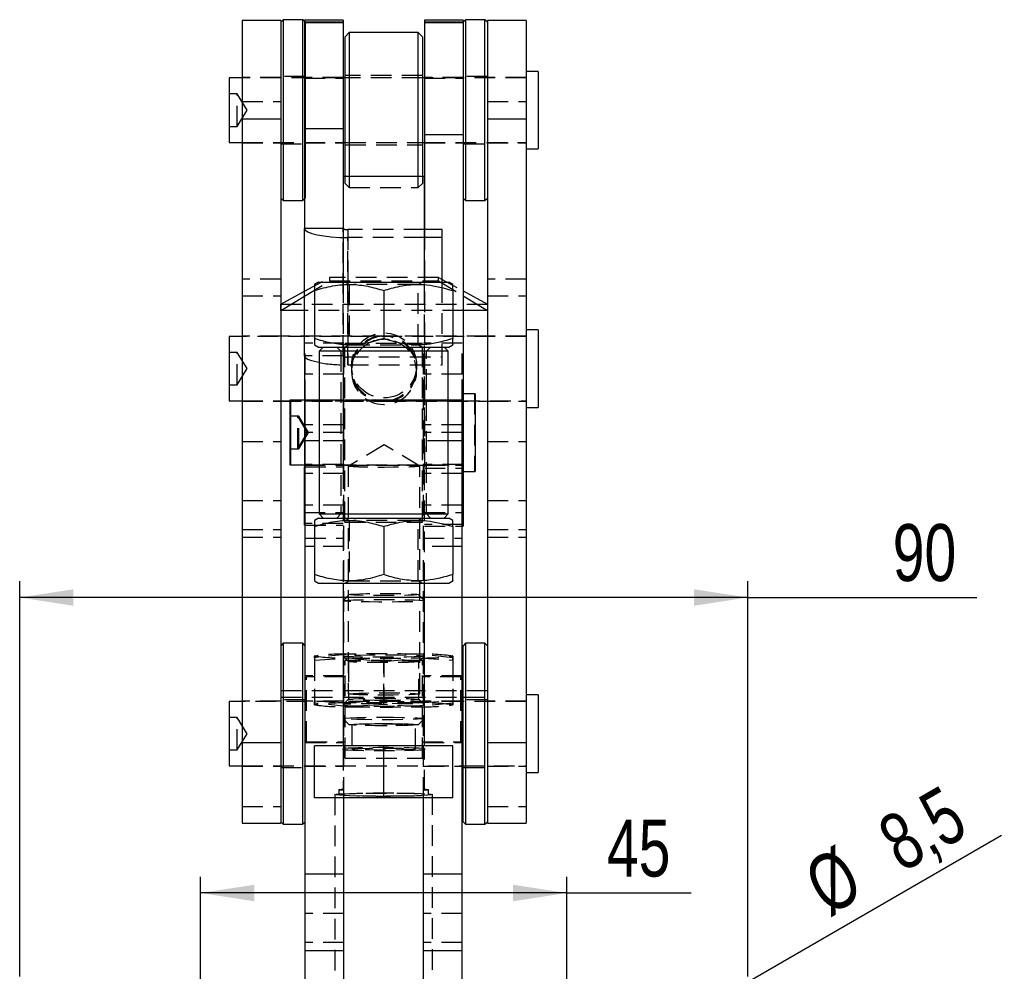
# Model space of a CAD drawing. Extents: x 62 to 786, y 69 to 586.
# Tile 7 of 8: x 390 to 511, y 438 to 555. Entities that reach past the tile are written whole.
import ezdxf

# ---------------------------------------------------------------- set-up
doc = ezdxf.new("R2010")
doc.units = 0
doc.header["$LTSCALE"] = 2
doc.linetypes.add('HIDDEN', pattern=[1.905, 1.27, -0.635])
doc.layers.get('0').update_dxf_attribs({"linetype": 'CONTINUOUS'})
doc.layers.add('FORMATO', color=179, linetype='CONTINUOUS')
doc.styles.add('SLDTEXTSTYLE0', font='TXT', dxfattribs={"width": 0.75})
doc.dimstyles.new('SLDDIMSTYLE2', dxfattribs={"dimtxt": 7, "dimasz": 6.604, "dimexe": 0, "dimexo": 0.0625, "dimgap": 1.75, "dimtad": 1, "dimdec": 0, "dimrnd": 1e-09, "dimzin": 12, "dimtxsty": 'SLDTEXTSTYLE0', "dimsah": 1, "dimcen": 0.09, "dimazin": 3, "dimtfac": 1, "dimtofl": 0, "dimtmove": 0, "dimatfit": 3, "dimtolj": 1, "dimtzin": 12})
doc.dimstyles.new('SLDDIMSTYLE3', dxfattribs={"dimtxt": 7, "dimasz": 6.604, "dimexe": 0, "dimexo": 0.0625, "dimgap": 1.75, "dimtad": 1, "dimdec": 3, "dimrnd": 1e-09, "dimzin": 12, "dimtxsty": 'SLDTEXTSTYLE0', "dimsah": 1, "dimcen": 0.09, "dimazin": 3, "dimtfac": 1, "dimtdec": 3, "dimtofl": 0, "dimtmove": 0, "dimatfit": 3, "dimtolj": 1, "dimtzin": 12})
doc.dimstyles.new('SLDDIMSTYLE4', dxfattribs={"dimtxt": 7, "dimasz": 6.604, "dimexe": 0, "dimexo": 0.0625, "dimgap": 1.75, "dimtad": 1, "dimdec": 3, "dimrnd": 1e-09, "dimzin": 12, "dimtxsty": 'SLDTEXTSTYLE0', "dimblk1": 'NONE', "dimsah": 1, "dimcen": 0, "dimazin": 3, "dimtfac": 1, "dimtdec": 3, "dimtmove": 0, "dimatfit": 3, "dimtolj": 1, "dimtzin": 12})

# ---------------------------------------------------------------- blocks, each defined once
blk = doc.blocks.new('_D_5')
at = {"layer": 'FORMATO'}
for p, q in [((389.95, 437.57), (389.95, 486.16)), ((479.45, 437.57), (479.45, 486.16)), ((479.45, 484.16), (389.95, 484.16)), ((479.45, 484.16), (507.62, 484.16))]:
    blk.add_line(p, q, dxfattribs=at)
for points in [[(389.95, 484.16), (396.56, 483.14), (396.56, 485.17)], [(479.45, 484.16), (472.85, 485.17), (472.85, 483.14)]]:
    blk.add_solid(points, dxfattribs=at)
at = {"layer": 'FORMATO', "insert": (497.28, 493.18), "char_height": 7, "attachment_point": 1, "style": 'SLDTEXTSTYLE0'}
blk.add_mtext('90', dxfattribs=at)
blk = doc.blocks.new('_D_6')
at = {"layer": 'FORMATO'}
for p, q in [((412.2, 426.07), (412.2, 449.85)), ((457.2, 426.07), (457.2, 449.85)), ((457.2, 447.85), (412.2, 447.85)), ((457.2, 447.85), (472.49, 447.85))]:
    blk.add_line(p, q, dxfattribs=at)
for points in [[(412.2, 447.85), (418.81, 446.83), (418.81, 448.86)], [(457.2, 447.85), (450.6, 448.86), (450.6, 446.83)]]:
    blk.add_solid(points, dxfattribs=at)
at = {"layer": 'FORMATO', "insert": (462.14, 456.87), "char_height": 7, "attachment_point": 1, "style": 'SLDTEXTSTYLE0'}
blk.add_mtext('45', dxfattribs=at)
blk = doc.blocks.new('_D_8')
at = {"layer": 'FORMATO'}
for q in [(510.67, 454.97), (453.52, 421.95)]:
    blk.add_line((460.88, 426.2), q, dxfattribs=at)
blk.add_solid([(460.88, 426.2), (467.11, 428.62), (466.09, 430.38)], dxfattribs=at)
at = {"layer": 'FORMATO', "char_height": 7, "attachment_point": 1, "rotation": 30.018, "style": 'SLDTEXTSTYLE0'}
for s, insert in [('8,5', (494.92, 456.37)), ('%%c', (485.84, 451))]:
    blk.add_mtext(s, dxfattribs=dict(at, insert=insert))
blk = doc.blocks.new('_NONE')

msp = doc.modelspace()

# ---------------------------------------------------------------- linework, layer by layer
at = {"color": 7, "linetype": 'CONTINUOUS'}
for p, q in [((422.051695, 555.052037), (417.301696, 555.052037)), ((417.301696, 555.052037), (417.301696, 542.972292)), ((422.351695, 555.164537), (422.051695, 554.864536)), ((422.051695, 555.052037), (422.051695, 542.972292)), ((424.751695, 555.164537), (422.351695, 555.164537)), ((422.351695, 555.164537), (422.351695, 532.939537)), ((424.951515, 554.964716), (424.751695, 555.164537)), ((424.751695, 532.939537), (424.751695, 555.164537)), ((429.701515, 555.112171), (424.951515, 555.112171)), ((424.951515, 555.112171), (424.951515, 554.918426)), ((424.951515, 554.918426), (429.701515, 554.918426)), ((424.951515, 554.918426), (424.951515, 554.815239)), ((424.951515, 554.815239), (429.701515, 554.815239)), ((424.951515, 554.815239), (424.951515, 541.781909)), ((425.051695, 554.864536), (425.051695, 533.239537)), ((429.701515, 555.112171), (429.701515, 554.918426)), ((429.701515, 554.918426), (429.701515, 554.815239)), ((429.701515, 554.815239), (429.701515, 541.781909)), ((444.451515, 555.112171), (439.701515, 555.112171)), ((439.701515, 555.112171), (439.701515, 554.918426)), ((439.701515, 554.918426), (444.451515, 554.918426)), ((439.701515, 554.918426), (439.701515, 554.815239)), ((439.701515, 554.815239), (444.451515, 554.815239)), ((439.701515, 554.815239), (439.701515, 541.070996)), ((444.751515, 555.164537), (444.451515, 554.864536)), ((444.451515, 555.112171), (444.451515, 554.918426)), ((444.451515, 554.918426), (444.451515, 554.815239)), ((444.451515, 554.815239), (444.451515, 541.070996)), ((447.151515, 555.164537), (444.751515, 555.164537)), ((444.751515, 555.164537), (444.751515, 532.939537)), ((447.451515, 554.864536), (447.151515, 555.164537)), ((447.151515, 532.939537), (447.151515, 555.164537)), ((452.201515, 555.052037), (447.451515, 555.052037)), ((447.451515, 555.052037), (447.451515, 542.972292)), ((452.201515, 555.052037), (452.201515, 542.972292)), ((430.451515, 553.577038), (429.951515, 553.077037)), ((438.951515, 553.577038), (430.451515, 553.577038)), ((430.451515, 553.577038), (430.451515, 535.923886)), ((439.451515, 553.077037), (438.951515, 553.577038)), ((438.951515, 535.923886), (438.951515, 553.577038)), ((429.951515, 535.923886), (429.951515, 553.077037)), ((439.451515, 553.077037), (439.451515, 535.923886)), ((453.701515, 548.814538), (452.201515, 548.814538)), ((453.701515, 548.814538), (453.701515, 539.289537)), ((417.301696, 548.020786), (415.701516, 548.020786)), ((415.701516, 548.020786), (415.701516, 540.083288)), ((429.951515, 548.020786), (429.701515, 548.020786)), ((439.701515, 548.020786), (439.451515, 548.020786)), ((417.301696, 542.972292), (422.051695, 542.972292)), ((417.301696, 542.972292), (417.301696, 466.344143)), ((422.051695, 542.972292), (422.051695, 466.344143)), ((447.451515, 542.972292), (452.201515, 542.972292)), ((447.451515, 542.972292), (447.451515, 466.344143)), ((452.201515, 542.972292), (452.201515, 466.344143)), ((424.951515, 541.781909), (429.701515, 541.781909)), ((424.951515, 541.781909), (424.951515, 529.502072)), ((429.701515, 541.781909), (429.701515, 529.502072)), ((415.701516, 540.083288), (417.301696, 540.083288)), ((429.701515, 540.083288), (429.951515, 540.083288)), ((439.451515, 540.083288), (439.701515, 540.083288)), ((439.701515, 541.070996), (444.451515, 541.070996)), ((439.701515, 541.070996), (439.701515, 529.378247)), ((444.451515, 541.070996), (444.451515, 500.072985)), ((452.201515, 539.289537), (453.701515, 539.289537)), ((429.701515, 535.923886), (429.701515, 522.923886)), ((429.701515, 535.923886), (432.201515, 535.923886)), ((432.201515, 535.923886), (439.701515, 535.923886)), ((439.701515, 522.923886), (439.701515, 535.923886)), ((422.051695, 533.239537), (422.351695, 532.939537)), ((422.351695, 532.939537), (424.751695, 532.939537)), ((424.751695, 532.939537), (424.951515, 533.139356)), ((444.451515, 533.239537), (444.751515, 532.939537)), ((444.751515, 532.939537), (447.151515, 532.939537)), ((447.151515, 532.939537), (447.451515, 533.239537)), ((429.701515, 529.502072), (424.951515, 529.502072)), ((424.951515, 513.846506), (424.951515, 529.502072)), ((441.901515, 529.378247), (439.701515, 529.378247)), ((441.901515, 528.397963), (441.901515, 529.378247)), ((441.901515, 528.397963), (439.701515, 528.397963)), ((441.901515, 522.923886), (441.901515, 528.397963)), ((426.701515, 522.923886), (426.189752, 522.628419)), ((426.701515, 522.923886), (427.773312, 522.923886)), ((427.773312, 522.923886), (442.701516, 522.923886)), ((443.213278, 522.628419), (442.701516, 522.923886)), ((422.051695, 520.212105), (424.951515, 521.795022)), ((426.201515, 521.876021), (426.201515, 515.97175)), ((434.701515, 521.876021), (434.701515, 515.97175)), ((443.201516, 521.876021), (443.201516, 515.97175)), ((444.451515, 521.849706), (447.451515, 520.212105)), ((422.051695, 519.419577), (424.951515, 521.183454)), ((444.451515, 521.244391), (447.451515, 519.419577)), ((424.951515, 519.419523), (422.051695, 519.419523)), ((447.451515, 519.419523), (444.451515, 519.419523)), ((453.701515, 517.04606), (452.201515, 517.04606)), ((453.701515, 517.04606), (453.701515, 507.52106)), ((417.301696, 516.25231), (415.701516, 516.25231)), ((415.701516, 516.25231), (415.701516, 508.31481)), ((426.189752, 515.219352), (426.701515, 514.923886)), ((426.701515, 514.923886), (427.773312, 514.923886)), ((427.264015, 514.923886), (426.764015, 514.423886)), ((427.773312, 514.923886), (442.701516, 514.923886)), ((442.639015, 514.423886), (442.139015, 514.923886)), ((442.701516, 514.923886), (443.213278, 515.219352)), ((424.951515, 513.846506), (424.951515, 500.19681)), ((426.764015, 514.423886), (426.764015, 494.423886)), ((442.639015, 514.423886), (426.764015, 514.423886)), ((442.639015, 494.423886), (442.639015, 514.423886)), ((425.051695, 503.423886), (425.051695, 508.423886)), ((426.764015, 508.423886), (425.051695, 508.423886)), ((444.351335, 508.423886), (442.639015, 508.423886)), ((444.351335, 503.423886), (444.351335, 508.423886)), ((445.951516, 509.186385), (444.451515, 509.186385)), ((445.951516, 509.186385), (445.951516, 499.661386)), ((415.701516, 508.31481), (417.301696, 508.31481)), ((423.251515, 508.392635), (423.151335, 508.392635)), ((423.151335, 508.392635), (423.151335, 500.455135)), ((424.951515, 508.392635), (423.251515, 508.392635)), ((423.251515, 508.392635), (423.251515, 500.455135)), ((452.201515, 507.52106), (453.701515, 507.52106)), ((425.051695, 490.423887), (425.051695, 503.423886)), ((444.351335, 490.423887), (444.351335, 503.423886)), ((423.151335, 500.455135), (423.251515, 500.455135)), ((423.251515, 500.455135), (424.951515, 500.455135)), ((424.951515, 493.054188), (424.951515, 500.19681)), ((444.451515, 500.072985), (444.451515, 492.930364)), ((444.451515, 499.661386), (445.951516, 499.661386)), ((426.701515, 493.923885), (426.189752, 493.628419)), ((426.701515, 493.923885), (427.773312, 493.923885)), ((426.764015, 494.423886), (427.264015, 493.923885)), ((426.764015, 494.423886), (442.639015, 494.423886)), ((427.773312, 493.923885), (442.701516, 493.923885)), ((442.139015, 493.923885), (442.639015, 494.423886)), ((443.213278, 493.628419), (442.701516, 493.923885)), ((424.951515, 493.054188), (425.051695, 493.054188)), ((426.201515, 492.876021), (426.201515, 486.97175)), ((434.701515, 492.876021), (434.701515, 486.97175)), ((443.201516, 492.876021), (443.201516, 486.97175)), ((444.351335, 492.930364), (444.451515, 492.930364)), ((426.201515, 490.423887), (425.051695, 490.423887)), ((425.051695, 450.173887), (425.051695, 490.423887)), ((444.351335, 490.423887), (443.201516, 490.423887)), ((444.351335, 450.173887), (444.351335, 490.423887)), ((426.189752, 486.219353), (426.701515, 485.923885)), ((426.701515, 485.923885), (427.773312, 485.923885)), ((427.773312, 485.923885), (442.701516, 485.923885)), ((429.701515, 485.923885), (429.701515, 465.923886)), ((439.701515, 465.923886), (439.701515, 485.923885)), ((442.701516, 485.923885), (443.213278, 486.219353)), ((422.351695, 478.536387), (422.051695, 478.236385)), ((424.751695, 478.536387), (422.351695, 478.536387)), ((422.351695, 478.536387), (422.351695, 456.311385)), ((425.051695, 478.236385), (424.751695, 478.536387)), ((424.751695, 456.311385), (424.751695, 478.536387)), ((444.751515, 478.536387), (444.451515, 478.236385)), ((444.451515, 456.611386), (444.451515, 478.236385)), ((447.151515, 478.536387), (444.751515, 478.536387)), ((444.751515, 478.536387), (444.751515, 456.311385)), ((447.451515, 478.236385), (447.151515, 478.536387)), ((447.151515, 456.311385), (447.151515, 478.536387)), ((453.701515, 472.186385), (452.201515, 472.186385)), ((453.701515, 472.186385), (453.701515, 462.661384)), ((417.301696, 471.392638), (415.701516, 471.392638)), ((415.701516, 471.392638), (415.701516, 463.455136)), ((444.351335, 471.906769), (444.451515, 471.906769)), ((444.451515, 471.392638), (444.351335, 471.392638)), ((417.301696, 466.344143), (422.051695, 466.344143)), ((417.301696, 466.344143), (417.301696, 456.423885)), ((422.051695, 466.344143), (422.051695, 456.423885)), ((447.451515, 466.344143), (452.201515, 466.344143)), ((447.451515, 466.344143), (447.451515, 456.423885)), ((452.201515, 466.344143), (452.201515, 456.423885)), ((426.201515, 459.523885), (426.201515, 465.923886)), ((434.701515, 465.923886), (426.201515, 465.923886)), ((434.701515, 459.523885), (434.701515, 465.923886)), ((443.201516, 465.923886), (434.701515, 465.923886)), ((443.201516, 459.523885), (443.201516, 465.923886)), ((415.701516, 463.455136), (417.301696, 463.455136)), ((444.351335, 463.455136), (444.451515, 463.455136)), ((452.201515, 462.661384), (453.701515, 462.661384)), ((434.701515, 459.523885), (426.201515, 459.523885)), ((429.801695, 450.173887), (429.801695, 459.523885)), ((443.201516, 459.523885), (434.701515, 459.523885)), ((439.601335, 450.173887), (439.601335, 459.523885)), ((417.301696, 456.423885), (422.051695, 456.423885)), ((422.051695, 456.611386), (422.351695, 456.311385)), ((424.751695, 456.311385), (425.051695, 456.611386)), ((444.451515, 456.611386), (444.751515, 456.311385)), ((447.151515, 456.311385), (447.451515, 456.611386)), ((447.451515, 456.423885), (452.201515, 456.423885)), ((422.351695, 456.311385), (424.751695, 456.311385)), ((444.751515, 456.311385), (447.151515, 456.311385)), ((429.801695, 450.173887), (425.051695, 450.173887)), ((425.051695, 440.723887), (425.051695, 450.173887)), ((429.801695, 440.723887), (429.801695, 450.173887)), ((444.351335, 450.173887), (439.601335, 450.173887)), ((439.601335, 440.723887), (439.601335, 450.173887)), ((444.351335, 440.723887), (444.351335, 450.173887)), ((429.801695, 440.723887), (425.051695, 440.723887)), ((425.051695, 435.723885), (425.051695, 440.723887)), ((429.801695, 435.723885), (429.801695, 440.723887)), ((444.351335, 440.723887), (439.601335, 440.723887)), ((439.601335, 435.723885), (439.601335, 440.723887)), ((444.351335, 435.723885), (444.351335, 440.723887))]:
    msp.add_line(p, q, dxfattribs=at)
at = {"color": 7, "linetype": 'HIDDEN'}
for p, q in [((425.051695, 554.864536), (424.951515, 554.964716)), ((422.051695, 548.052038), (417.301696, 548.052038)), ((429.701515, 548.020786), (417.301696, 548.020786)), ((425.051695, 548.202037), (422.051695, 548.202037)), ((429.701515, 548.052038), (424.951515, 548.052038)), ((424.951515, 547.969549), (429.701515, 547.969549)), ((439.451515, 548.302038), (429.951515, 548.302038)), ((439.451515, 548.020786), (429.951515, 548.020786)), ((444.451515, 548.052038), (439.701515, 548.052038)), ((452.201515, 548.020786), (439.701515, 548.020786)), ((439.701515, 547.969549), (444.451515, 547.969549)), ((447.451515, 548.202037), (444.451515, 548.202037)), ((452.201515, 548.052038), (447.451515, 548.052038)), ((416.701516, 546.052037), (415.701516, 546.052037)), ((416.701516, 542.052037), (416.701516, 546.052037)), ((417.903237, 544.052037), (416.701516, 546.052037)), ((417.301696, 545.131779), (422.051695, 545.131779)), ((447.451515, 545.131779), (452.201515, 545.131779)), ((416.701516, 542.052037), (417.903237, 544.052037)), ((415.701516, 542.052037), (416.701516, 542.052037)), ((417.301696, 540.083288), (429.701515, 540.083288)), ((417.301696, 540.052036), (422.051695, 540.052036)), ((422.051695, 539.902038), (425.051695, 539.902038)), ((424.951515, 540.052036), (429.701515, 540.052036)), ((429.951515, 540.083288), (439.451515, 540.083288)), ((439.701515, 540.083288), (452.201515, 540.083288)), ((439.701515, 540.052036), (444.451515, 540.052036)), ((444.451515, 539.902038), (447.451515, 539.902038)), ((447.451515, 540.052036), (452.201515, 540.052036)), ((429.951515, 539.802036), (439.451515, 539.802036)), ((429.951515, 535.027037), (429.951515, 535.923886)), ((429.951515, 535.027037), (430.451515, 534.527036)), ((430.451515, 535.923886), (430.451515, 534.527036)), ((438.951515, 534.527036), (438.951515, 535.923886)), ((438.951515, 534.527036), (439.451515, 535.027037)), ((439.451515, 535.923886), (439.451515, 535.027037)), ((430.451515, 534.527036), (438.951515, 534.527036)), ((424.951515, 533.139356), (425.051695, 533.239537)), ((429.701515, 513.846506), (429.701515, 529.502072)), ((430.301515, 529.378247), (430.301515, 528.397963)), ((439.701515, 529.378247), (430.301515, 529.378247)), ((430.301515, 529.378247), (430.301515, 513.722681)), ((439.701515, 529.378247), (439.701515, 500.072985)), ((429.701515, 528.404929), (430.301515, 528.397963)), ((430.301515, 512.742398), (430.301515, 528.397963)), ((439.701515, 528.397963), (430.301515, 528.397963)), ((422.051695, 523.28356), (417.301696, 523.28356)), ((424.951515, 521.795022), (428.051605, 523.487258)), ((424.951515, 521.183454), (428.051605, 523.06915)), ((428.051605, 523.487258), (428.051605, 523.06915)), ((441.451605, 523.487258), (428.051605, 523.487258)), ((428.051605, 523.06915), (441.451605, 523.06915)), ((429.701515, 522.923886), (429.701515, 485.923885)), ((430.028254, 522.923886), (430.451515, 522.627514)), ((438.951515, 522.627514), (439.374777, 522.923886)), ((439.701515, 485.923885), (439.701515, 522.923886)), ((441.451605, 523.06915), (441.451605, 523.487258)), ((441.451605, 523.487258), (444.451515, 521.849706)), ((441.451605, 523.06915), (444.451515, 521.244391)), ((441.901515, 512.742398), (441.901515, 522.923886)), ((452.201515, 523.28356), (447.451515, 523.28356)), ((430.451515, 522.627514), (431.020907, 522.627514)), ((430.451515, 522.627514), (430.451515, 515.220256)), ((438.951515, 522.627514), (431.020907, 522.627514)), ((438.951515, 515.220256), (438.951515, 522.627514)), ((417.301696, 521.223963), (422.051695, 521.223963)), ((447.451515, 521.223963), (452.201515, 521.223963)), ((422.051606, 520.212056), (422.051695, 520.212105)), ((422.051606, 519.419523), (422.051606, 520.212056)), ((422.051606, 520.212056), (447.451605, 520.212056)), ((422.051606, 519.419523), (422.051695, 519.419577)), ((422.051695, 519.419523), (422.051606, 519.419523)), ((422.051606, 519.419523), (422.051606, 471.906769)), ((444.451515, 519.419523), (424.951515, 519.419523)), ((447.451515, 520.212105), (447.451605, 520.212056)), ((447.451515, 519.419577), (447.451605, 519.419523)), ((447.451605, 519.419523), (447.451515, 519.419523)), ((447.451605, 520.212056), (447.451605, 519.419523)), ((447.451605, 519.419523), (447.451605, 471.906769)), ((422.051695, 516.28356), (417.301696, 516.28356)), ((452.201515, 516.25231), (417.301696, 516.25231)), ((434.626797, 516.28356), (422.051606, 516.28356)), ((447.451605, 516.28356), (434.876414, 516.28356)), ((452.201515, 516.28356), (447.451515, 516.28356)), ((425.051695, 511.606541), (425.051695, 515.423885)), ((429.801695, 515.423885), (425.051695, 515.423885)), ((428.951515, 514.923886), (429.451515, 514.423886)), ((429.801695, 511.606541), (429.801695, 515.423885)), ((429.939015, 515.423885), (439.464015, 515.423885)), ((429.939015, 493.423885), (429.939015, 515.423885)), ((430.451515, 515.220256), (430.028254, 514.923886)), ((430.451515, 515.220256), (438.951515, 515.220256)), ((439.374777, 514.923886), (438.951515, 515.220256)), ((439.464015, 493.423885), (439.464015, 515.423885)), ((439.601335, 511.606541), (439.601335, 515.423885)), ((444.351335, 515.423885), (439.601335, 515.423885)), ((439.951515, 514.423886), (440.451515, 514.923886)), ((444.351335, 511.606541), (444.351335, 515.423885)), ((416.701516, 514.28356), (415.701516, 514.28356)), ((416.701516, 510.28356), (416.701516, 514.28356)), ((417.903237, 512.28356), (416.701516, 514.28356)), ((429.701515, 513.846506), (424.951515, 513.846506)), ((429.451515, 514.423886), (429.451515, 494.423886)), ((429.701515, 513.846506), (429.701515, 500.19681)), ((430.301515, 513.722681), (430.301515, 512.742398)), ((430.301515, 513.722681), (441.901515, 513.722681)), ((439.951515, 494.423886), (439.951515, 514.423886)), ((416.701516, 510.28356), (417.903237, 512.28356)), ((430.301515, 512.742398), (441.901515, 512.742398)), ((430.751605, 512.679827), (430.751605, 512.408368)), ((430.751605, 512.158752), (430.751605, 511.887293)), ((438.751605, 512.408368), (438.751605, 512.679827)), ((438.751605, 511.887293), (438.751605, 512.158752)), ((429.801695, 511.606541), (425.051695, 511.606541)), ((425.051695, 508.423886), (425.051695, 511.606541)), ((429.801695, 508.423886), (429.801695, 511.606541)), ((444.351335, 511.606541), (439.601335, 511.606541)), ((439.601335, 508.423886), (439.601335, 511.606541)), ((444.351335, 508.423886), (444.351335, 511.606541)), ((415.701516, 510.28356), (416.701516, 510.28356)), ((425.051695, 508.423885), (424.951515, 508.423885)), ((429.801695, 508.423886), (426.764015, 508.423886)), ((429.801695, 503.423886), (429.801695, 508.423886)), ((439.464015, 508.423885), (429.939015, 508.423885)), ((442.639015, 508.423886), (439.601335, 508.423886)), ((439.601335, 503.423886), (439.601335, 508.423886)), ((444.451515, 509.186385), (444.351335, 509.186385)), ((444.451515, 508.423885), (444.351335, 508.423885)), ((445.851335, 509.186385), (445.851335, 499.661386)), ((417.301696, 508.31481), (452.201515, 508.31481)), ((417.301696, 508.28356), (422.051695, 508.28356)), ((422.051606, 508.28356), (434.626797, 508.28356)), ((444.451515, 508.392635), (424.951515, 508.392635)), ((434.876414, 508.28356), (447.451605, 508.28356)), ((447.451515, 508.28356), (452.201515, 508.28356)), ((423.251515, 506.423885), (423.151335, 506.423885)), ((424.251515, 506.423885), (423.251515, 506.423885)), ((424.151336, 502.423885), (424.151336, 506.423885)), ((425.353057, 504.423885), (424.151336, 506.423885)), ((424.251515, 502.423885), (424.251515, 506.423885)), ((425.453236, 504.423885), (424.251515, 506.423885)), ((429.801695, 505.364694), (425.051695, 505.364694)), ((444.351335, 505.364694), (439.601335, 505.364694)), ((424.151336, 502.423885), (425.353057, 504.423885)), ((424.251515, 502.423885), (425.453236, 504.423885)), ((429.801695, 504.423885), (425.051695, 504.423885)), ((444.351335, 504.423885), (439.601335, 504.423885)), ((417.301696, 503.343157), (422.051695, 503.343157)), ((423.151335, 502.423885), (423.251515, 502.423885)), ((423.251515, 502.423885), (424.251515, 502.423885)), ((429.801695, 503.423886), (426.764015, 503.423886)), ((429.801695, 490.423887), (429.801695, 503.423886)), ((434.751605, 502.931902), (430.357547, 500.296536)), ((439.145663, 500.296536), (434.751605, 502.931902)), ((439.601335, 490.423887), (439.601335, 503.423886)), ((442.639015, 503.423886), (439.601335, 503.423886)), ((447.451515, 503.343157), (452.201515, 503.343157)), ((429.701515, 500.513615), (424.951515, 500.513615)), ((424.951515, 500.455135), (444.451515, 500.455135)), ((424.951515, 500.423886), (429.701515, 500.423886)), ((425.051695, 500.19681), (429.701515, 500.19681)), ((429.701515, 500.423885), (429.801695, 500.423885)), ((429.939015, 500.423886), (439.464015, 500.423886)), ((430.351605, 500.289403), (430.351605, 472.303035)), ((439.151605, 472.303035), (439.151605, 500.289403)), ((439.601335, 500.423885), (439.701515, 500.423885)), ((444.451515, 500.513615), (439.701515, 500.513615)), ((439.701515, 500.423886), (444.451515, 500.423886)), ((439.701515, 500.072985), (444.351335, 500.072985)), ((429.801695, 499.39047), (425.051695, 499.39047)), ((444.351335, 499.39047), (439.601335, 499.39047)), ((444.351335, 499.661386), (444.451515, 499.661386)), ((417.301696, 496.082612), (422.051695, 496.082612)), ((429.801695, 495.505583), (425.051695, 495.505583)), ((444.351335, 495.505583), (439.601335, 495.505583)), ((447.451515, 496.082612), (452.201515, 496.082612)), ((424.951515, 494.589373), (429.701515, 494.589373)), ((429.451515, 494.423886), (428.951515, 493.923885)), ((430.028254, 493.923885), (430.451515, 493.627514)), ((438.951515, 493.627514), (439.374777, 493.923885)), ((439.701515, 494.589373), (444.451515, 494.589373)), ((440.451515, 493.923885), (439.951515, 494.423886)), ((429.701515, 493.247932), (424.951515, 493.247932)), ((425.051695, 493.054188), (429.701515, 493.054188)), ((429.939015, 493.423885), (439.464015, 493.423885)), ((430.451515, 493.627514), (430.451515, 486.220256)), ((438.951515, 493.627514), (431.020907, 493.627514)), ((438.951515, 486.220256), (438.951515, 493.627514)), ((444.451515, 493.124108), (439.701515, 493.124108)), ((439.701515, 492.930364), (444.351335, 492.930364)), ((417.301696, 492.509585), (422.051695, 492.509585)), ((417.301696, 491.573405), (422.051695, 491.573405)), ((447.451515, 492.509585), (452.201515, 492.509585)), ((447.451515, 491.573405), (452.201515, 491.573405)), ((425.051695, 491.436572), (429.801695, 491.436572)), ((429.801695, 490.423887), (426.201515, 490.423887)), ((429.801695, 459.523885), (429.801695, 490.423887)), ((439.601335, 491.436572), (444.351335, 491.436572)), ((443.201516, 490.423887), (439.601335, 490.423887)), ((439.601335, 459.523885), (439.601335, 490.423887)), ((430.451515, 486.220256), (430.028254, 485.923885)), ((430.451515, 486.220256), (438.951515, 486.220256)), ((439.374777, 485.923885), (438.951515, 486.220256)), ((430.470578, 484.524044), (429.703952, 483.758165)), ((439.699078, 483.758165), (438.932452, 484.524044)), ((426.201515, 476.963254), (426.201515, 476.457963)), ((426.201516, 476.764208), (426.201515, 476.963254)), ((430.451515, 477.192941), (426.201516, 476.764208)), ((426.259399, 476.994156), (426.201516, 476.978759)), ((429.703952, 476.958385), (430.380123, 476.282875)), ((443.201516, 476.764208), (438.951515, 477.192941)), ((439.022908, 476.282875), (439.699078, 476.958385)), ((443.201516, 476.978759), (443.143631, 476.994156)), ((443.201515, 476.457963), (443.201516, 476.963254)), ((443.201516, 476.963254), (443.201516, 476.764208)), ((426.201515, 476.457963), (430.451515, 476.733572)), ((426.201515, 476.457963), (426.201515, 471.165224)), ((426.201516, 476.764208), (426.201516, 471.471469)), ((429.951515, 464.423886), (429.951515, 476.423884)), ((439.451515, 476.423884), (429.951515, 476.423884)), ((430.378015, 476.287084), (430.378015, 471.642348)), ((430.451515, 476.733572), (434.701515, 476.304839)), ((434.701515, 476.917333), (434.701515, 471.624593)), ((434.701515, 476.304839), (438.951515, 476.733572)), ((434.701515, 471.012099), (434.701515, 476.304839)), ((438.951515, 476.733572), (443.201515, 476.457963)), ((439.025015, 471.642348), (439.025015, 476.287084)), ((439.451515, 464.423886), (439.451515, 476.423884)), ((443.201515, 476.457963), (443.201515, 471.165224)), ((443.201516, 476.764208), (443.201516, 471.471469)), ((429.801695, 474.523886), (425.051695, 474.523886)), ((444.351335, 474.523886), (439.601335, 474.523886)), ((425.201515, 466.423887), (425.201515, 474.423884)), ((429.951515, 474.423884), (425.201515, 474.423884)), ((444.201515, 474.423884), (439.451515, 474.423884)), ((444.201515, 466.423887), (444.201515, 474.423884)), ((447.451605, 472.699302), (422.051606, 472.699302)), ((422.051695, 471.423885), (417.301696, 471.423885)), ((444.351335, 471.392638), (417.301696, 471.392638)), ((422.051606, 471.906769), (444.351335, 471.906769)), ((425.051695, 471.573884), (422.051695, 471.573884)), ((429.801695, 471.423885), (425.051695, 471.423885)), ((426.201515, 470.966178), (426.201516, 471.471469)), ((430.451515, 470.736491), (426.201515, 471.165224)), ((426.201515, 471.165224), (426.201515, 470.966178)), ((426.201516, 471.471469), (430.451515, 471.195864)), ((430.380123, 471.646557), (429.703952, 470.971047)), ((430.451515, 471.195864), (434.701515, 471.624593)), ((434.701515, 471.012099), (430.451515, 470.736491)), ((434.701515, 471.624593), (438.951515, 471.195864)), ((438.951515, 470.736491), (434.701515, 471.012099)), ((438.951515, 471.195864), (443.201515, 471.471469)), ((443.201515, 471.165224), (438.951515, 470.736491)), ((439.699078, 470.971047), (439.022908, 471.646557)), ((444.351335, 471.423885), (439.601335, 471.423885)), ((443.143631, 470.935276), (443.201516, 470.950673)), ((443.201515, 471.006135), (443.201515, 471.165224)), ((443.201516, 471.471469), (443.201516, 470.966178)), ((444.451515, 471.906769), (447.451605, 471.906769)), ((447.451515, 471.573884), (444.451515, 471.573884)), ((452.201515, 471.392638), (444.451515, 471.392638)), ((452.201515, 471.423885), (447.451515, 471.423885)), ((416.701516, 469.423885), (415.701516, 469.423885)), ((416.701516, 465.423884), (416.701516, 469.423885)), ((417.903237, 467.423885), (416.701516, 469.423885)), ((429.703952, 469.289469), (430.470578, 468.523587)), ((430.801515, 468.527711), (430.801515, 465.529172)), ((438.601515, 465.529172), (438.601515, 468.527711)), ((438.932452, 468.523587), (439.699078, 469.289469)), ((416.701516, 465.423884), (417.903237, 467.423885)), ((425.051695, 466.323885), (429.801695, 466.323885)), ((425.201515, 466.423887), (429.951515, 466.423887)), ((439.451515, 466.423887), (444.201515, 466.423887)), ((439.601335, 466.323885), (444.351335, 466.323885)), ((415.701516, 465.423884), (416.701516, 465.423884)), ((429.701515, 465.45768), (429.701515, 465.600664)), ((429.701515, 465.45768), (429.701515, 460.460114)), ((439.701515, 465.600664), (439.701515, 465.45768)), ((439.701515, 460.460114), (439.701515, 465.45768)), ((429.951515, 464.423886), (439.451515, 464.423886)), ((417.301696, 463.455136), (444.351335, 463.455136)), ((417.301696, 463.423884), (422.051695, 463.423884)), ((422.051695, 463.273885), (425.051695, 463.273885)), ((425.051695, 463.423884), (429.801695, 463.423884)), ((439.601335, 463.423884), (444.351335, 463.423884)), ((444.451515, 463.455136), (452.201515, 463.455136)), ((444.451515, 463.273885), (447.451515, 463.273885)), ((447.451515, 463.423884), (452.201515, 463.423884)), ((429.201515, 460.531606), (429.201515, 459.931898)), ((429.701515, 460.460114), (429.701515, 460.603102)), ((439.701515, 460.603102), (439.701515, 460.460114)), ((440.201515, 459.931898), (440.201515, 460.531606)), ((428.701515, 459.931898), (428.701515, 373.623944)), ((440.701515, 373.623944), (440.701515, 459.931898)), ((417.301696, 458.483482), (422.051695, 458.483482)), ((447.451515, 458.483482), (452.201515, 458.483482)), ((429.801695, 445.327437), (425.051695, 445.327437)), ((444.351335, 445.327437), (439.601335, 445.327437)), ((429.801695, 441.782481), (425.051695, 441.782481)), ((444.351335, 441.782481), (439.601335, 441.782481))]:
    msp.add_line(p, q, dxfattribs=at)
at = {"color": 8, "linetype": 'CONTINUOUS'}
for p, q in [((426.764015, 503.423886), (425.051695, 503.423886)), ((444.351335, 503.423886), (442.639015, 503.423886)), ((424.951515, 500.19681), (425.051695, 500.19681)), ((444.351335, 500.072985), (444.451515, 500.072985))]:
    msp.add_line(p, q, dxfattribs=at)
at = {"color": 7, "linetype": 'CONTINUOUS', "flags": 128}
for points in [[(424.951515, 529.502072), (425.054314, 529.286672), (425.35876, 529.079548), (425.853153, 528.888662), (426.518494, 528.72135), (427.329215, 528.584039), (428.254159, 528.482009), (429.257782, 528.419179), (429.701515, 528.404929)], [(426.764015, 513.018208), (426.518494, 513.065783), (425.853153, 513.233096), (425.35876, 513.423982), (425.054314, 513.631105), (424.951515, 513.846506)]]:
    msp.add_lwpolyline(points, dxfattribs=at)
at = {"color": 7, "linetype": 'HIDDEN', "flags": 128}
for points in [[(430.351605, 500.289403), (430.501532, 500.324936), (430.941093, 500.358048), (431.640335, 500.386481), (432.551605, 500.408299), (433.612801, 500.422015), (434.751605, 500.426693), (435.890409, 500.422015), (436.951605, 500.408299), (437.862875, 500.386481), (438.562117, 500.358048), (439.001679, 500.324936), (439.151605, 500.289403), (439.001679, 500.25387), (438.562117, 500.220759), (437.862875, 500.192324), (436.951605, 500.170507), (435.890409, 500.156792), (434.751605, 500.152114), (433.612801, 500.156792), (432.551605, 500.170507), (431.640335, 500.192324), (430.941093, 500.220759), (430.501532, 500.25387), (430.351605, 500.289403)], [(430.468515, 484.519922), (430.612751, 484.554105), (431.03563, 484.58596), (431.708332, 484.613315), (432.585015, 484.634305), (433.605934, 484.6475), (434.701515, 484.652), (435.797096, 484.6475), (436.818015, 484.634305), (437.694698, 484.613315), (438.367401, 484.58596), (438.790279, 484.554105), (438.934515, 484.519922), (438.790279, 484.485737), (438.367401, 484.453882), (437.694698, 484.426527), (436.818015, 484.405537), (435.797096, 484.392344), (434.701515, 484.387842), (433.605934, 484.392344), (432.585015, 484.405537), (431.708332, 484.426527), (431.03563, 484.453882), (430.612751, 484.485737), (430.468515, 484.519922)], [(429.701515, 483.753294), (429.846806, 483.790631), (430.274235, 483.825796), (430.958961, 483.856749), (431.861192, 483.881688), (432.928491, 483.899167), (434.098832, 483.908168), (435.304199, 483.908168), (436.47454, 483.899167), (437.541839, 483.881688), (438.444069, 483.856749), (439.128795, 483.825796), (439.556224, 483.790631), (439.701515, 483.753294), (439.556224, 483.71596), (439.128795, 483.680793), (438.444069, 483.649841), (437.541839, 483.6249), (436.474539, 483.607421), (435.304199, 483.598421), (434.098832, 483.598421), (432.928491, 483.607421), (431.861191, 483.6249), (430.958961, 483.649841), (430.274235, 483.680793), (429.846806, 483.71596), (429.701515, 483.753294)], [(439.701515, 476.963254), (439.556224, 476.925919), (439.128795, 476.890753), (438.444069, 476.859803), (437.541839, 476.834862), (436.474539, 476.817383), (435.304199, 476.808383), (434.098832, 476.808383), (432.928491, 476.817383), (431.861191, 476.834862), (430.958961, 476.859803), (430.274235, 476.890753), (429.846806, 476.925919), (429.701515, 476.963254), (429.846806, 477.000593), (430.274235, 477.035756), (430.958961, 477.066709), (431.861192, 477.09165), (432.928491, 477.109129), (434.098832, 477.11813), (435.304199, 477.11813), (436.47454, 477.109129), (437.541839, 477.09165), (438.444069, 477.066709), (439.128795, 477.035756), (439.556224, 477.000593), (439.701515, 476.963254)], [(439.025015, 476.287084), (438.877696, 476.252171), (438.445776, 476.219634), (437.758691, 476.191695), (436.863265, 476.170255), (435.820519, 476.156781), (434.701515, 476.152184), (433.582511, 476.156781), (432.539765, 476.170255), (431.644339, 476.191695), (430.957254, 476.219634), (430.525335, 476.252171), (430.378015, 476.287084), (430.525335, 476.322001), (430.957254, 476.354534), (431.644339, 476.382474), (432.539765, 476.403913), (433.582511, 476.417391), (434.701515, 476.421988), (435.820519, 476.417391), (436.863265, 476.403913), (437.758691, 476.382474), (438.445776, 476.354534), (438.877696, 476.322001), (439.025015, 476.287084)], [(430.351605, 472.303035), (430.501532, 472.338571), (430.941093, 472.371681), (431.640335, 472.400113), (432.551605, 472.421932), (433.612801, 472.435648), (434.751605, 472.440327), (435.890409, 472.435648), (436.951605, 472.421932), (437.862875, 472.400113), (438.562117, 472.371681), (439.001679, 472.338571), (439.151605, 472.303035), (439.001679, 472.267504), (438.562117, 472.234393), (437.862875, 472.205958), (436.951605, 472.184139), (435.890409, 472.170426), (434.751605, 472.165747), (433.612801, 472.170426), (432.551605, 472.184139), (431.640335, 472.205958), (430.941093, 472.234393), (430.501532, 472.267504), (430.351605, 472.303035)], [(429.701515, 470.966178), (429.846806, 470.928843), (430.274235, 470.893676), (430.958961, 470.862723), (431.861191, 470.837782), (432.928491, 470.820303), (434.098832, 470.811302), (435.304199, 470.811302), (436.474539, 470.820303), (437.541839, 470.837782), (438.444069, 470.862723), (439.128795, 470.893676), (439.556224, 470.928843), (439.701515, 470.966178), (439.556224, 471.003513), (439.128795, 471.038679), (438.444069, 471.069633), (437.541839, 471.09457), (436.47454, 471.112049), (435.304199, 471.121049), (434.098832, 471.121049), (432.928491, 471.112049), (431.861192, 471.09457), (430.958961, 471.069633), (430.274235, 471.038679), (429.846806, 471.003513), (429.701515, 470.966178)], [(434.701515, 471.507444), (433.582511, 471.512041), (432.539765, 471.525519), (431.644339, 471.546958), (430.957254, 471.574898), (430.525335, 471.607431), (430.378015, 471.642348), (430.525335, 471.677261), (430.957254, 471.709798), (431.644339, 471.737737), (432.539765, 471.759177), (433.582511, 471.772655), (434.701515, 471.777252), (435.820519, 471.772655), (436.863265, 471.759177), (437.758691, 471.737737), (438.445776, 471.709798), (438.877696, 471.677261), (439.025015, 471.642348), (438.877696, 471.607431), (438.445776, 471.574898), (437.758691, 471.546958), (436.863265, 471.525519), (435.820519, 471.512041), (434.701515, 471.507444)], [(434.701515, 469.45035), (435.898094, 469.445816), (437.025131, 469.432479), (438.017129, 469.411115), (438.816435, 469.382963), (439.376597, 469.349659), (439.665059, 469.313143), (439.665059, 469.275533), (439.376596, 469.239018), (438.816435, 469.205714), (438.017128, 469.177562), (437.025131, 469.156197), (435.898093, 469.14286), (434.701515, 469.138327), (433.504937, 469.14286), (432.377899, 469.156197), (431.385902, 469.177562), (430.586596, 469.205714), (430.026434, 469.239018), (429.737971, 469.275533), (429.737971, 469.313143), (430.026434, 469.349659), (430.586596, 469.382963), (431.385902, 469.411115), (432.377899, 469.432479), (433.504937, 469.445816), (434.701515, 469.45035)], [(438.934515, 468.527711), (438.790279, 468.493527), (438.367401, 468.461672), (437.694698, 468.434318), (436.818015, 468.413329), (435.797096, 468.400134), (434.701515, 468.395634), (433.605934, 468.400134), (432.585015, 468.413329), (431.708332, 468.434318), (431.03563, 468.461672), (430.612751, 468.493527), (430.468515, 468.527711), (430.612751, 468.561898), (431.03563, 468.593753), (431.708332, 468.621104), (432.585015, 468.642096), (433.605934, 468.655291), (434.701515, 468.659791), (435.797096, 468.655291), (436.818015, 468.642096), (437.694698, 468.621104), (438.367401, 468.593753), (438.790279, 468.561898), (438.934515, 468.527711)], [(430.801515, 468.527711), (430.946138, 468.560542), (431.36928, 468.59094), (432.039558, 468.616645), (432.907262, 468.635755), (433.908037, 468.646853), (434.967661, 468.649118), (436.007546, 468.642375), (436.950568, 468.627128), (437.726789, 468.604508), (438.278639, 468.576192), (438.56519, 468.544281), (438.56519, 468.511141), (438.278639, 468.47923), (437.726789, 468.450914), (436.950568, 468.428298), (436.007546, 468.41305), (434.967661, 468.406307), (433.908037, 468.408568), (432.907261, 468.419666), (432.039558, 468.438777), (431.36928, 468.464485), (430.946138, 468.49488), (430.801515, 468.527711)], [(430.801515, 465.529172), (430.946138, 465.562003), (431.36928, 465.592398), (432.039558, 465.618106), (432.907262, 465.637217), (433.908037, 465.648315), (434.967661, 465.650576), (436.007546, 465.643833), (436.950568, 465.628589), (437.726789, 465.605969), (438.278639, 465.577653), (438.56519, 465.545742), (438.56519, 465.512602), (438.278639, 465.480691), (437.726789, 465.452376), (436.950568, 465.429756), (436.007546, 465.414512), (434.967661, 465.407769), (433.908037, 465.41003), (432.907261, 465.421128), (432.039558, 465.440239), (431.36928, 465.465947), (430.946138, 465.496341), (430.801515, 465.529172)], [(428.701515, 459.931898), (428.851948, 459.973558), (429.295702, 460.013128), (430.010526, 460.048626), (430.960576, 460.078268), (432.098213, 460.100571), (433.36639, 460.114418), (434.701515, 460.119112), (436.036641, 460.114418), (437.304818, 460.100571), (438.442454, 460.078268), (439.392504, 460.048626), (440.107329, 460.013128), (440.551083, 459.973558), (440.701515, 459.931898), (440.551082, 459.890241), (440.107328, 459.850671), (439.392504, 459.815173), (438.442454, 459.785531), (437.304818, 459.763228), (436.036641, 459.749381), (434.701515, 459.744687), (433.36639, 459.749381), (432.098213, 459.763228), (430.960576, 459.785531), (430.010526, 459.815173), (429.295702, 459.850671), (428.851947, 459.890241), (428.701515, 459.931898)], [(429.701515, 460.460114), (429.484669, 460.477254), (429.327969, 460.49502), (429.23322, 460.513207), (429.201515, 460.531606), (429.23322, 460.550005), (429.327969, 460.568196), (429.484669, 460.585962), (429.701515, 460.603102)], [(429.201515, 459.931898), (429.349768, 459.892324), (429.786536, 459.854881), (430.488271, 459.821588), (431.417143, 459.794244), (432.523076, 459.774322), (433.74645, 459.762896), (435.021312, 459.760579), (436.278933, 459.767497), (437.451515, 459.783277), (438.475844, 459.807074), (439.296698, 459.837596), (439.869825, 459.873206), (440.164326, 459.911975), (440.164326, 459.95182), (439.869825, 459.990593), (439.296698, 460.0262), (438.475844, 460.056725), (437.451515, 460.080518), (436.278933, 460.096302), (435.021312, 460.10322), (433.74645, 460.100903), (432.523076, 460.089477), (431.417143, 460.069555), (430.488271, 460.042207), (429.786536, 460.008918), (429.349768, 459.971475), (429.201515, 459.931898)], [(439.701515, 460.603102), (439.918361, 460.585962), (440.075062, 460.568196), (440.169811, 460.550005), (440.201515, 460.531606), (440.169811, 460.513207), (440.075062, 460.49502), (439.918361, 460.477254), (439.701515, 460.460114)]]:
    msp.add_lwpolyline(points, dxfattribs=at)
at = {"color": 7, "linetype": 'HIDDEN'}
msp.add_circle((434.750249, 512.680166), 3.998644, dxfattribs=at)
for centre, radius, start, end in [((430.157902, 530.197942), 0.83218, 236.74107028, 279.93751997), ((434.750766, 511.88661), 3.999161, 179.99021846, 71.54267799), ((434.751608, 511.883519), 4.001828, 80.71142804, 110.20297252), ((434.749914, 511.886634), 3.998309, 111.3654579, 179.99055234), ((430.157903, 514.54238), 0.832185, 236.74119586, 279.93739438), ((430.106198, 533.060916), 20.319457, 260.53286073, 270.55075373), ((429.720361, 451.287094), 25.916162, 88.38333958, 97.8036133), ((429.720366, 502.639936), 25.91668, 262.1965314, 271.6166152), ((434.701515, 226.140434), 251.088478, 89.03014788, 90.96985212), ((439.68267, 451.287095), 25.916162, 82.19638678, 91.61665967), ((439.682664, 502.639936), 25.91668, 268.38338405, 277.80346867), ((434.701515, 727.769944), 251.072346, 269.03008556, 270.96991444), ((429.720375, 445.289763), 25.916417, 88.38338593, 97.80356694), ((429.720361, 496.642337), 25.916162, 262.19638678, 271.61665967), ((434.701515, 220.12722), 251.104613, 89.03021021, 90.96978979), ((439.682656, 445.289763), 25.916416, 82.19643313, 91.61661332), ((439.68267, 496.642338), 25.916162, 268.38333958, 277.8036133), ((434.701515, 721.805135), 251.104613, 269.03021021, 270.96978979), ((434.701515, 352.442158), 113.268917, 87.46998543, 92.53001457), ((434.701515, 578.616187), 113.268917, 267.46998543, 272.53001457)]:
    msp.add_arc(centre, radius, start, end, dxfattribs=at)
for major_axis, start_param, end_param in [((2.872215, 2.872215), 0.80100176, 3.9425944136), ((-2.872215, 2.872215), 5.4821835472, 8.6237762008), ((2.872215, 2.872215), 3.9425944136, 7.0841870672), ((-2.872215, 2.872215), 2.3405908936, 5.4821835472)]:
    msp.add_ellipse((434.751605, 512.28356), major_axis=major_axis, ratio=0.9692698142, start_param=start_param, end_param=end_param, dxfattribs=at)
at = {"color": 7, "linetype": 'CONTINUOUS'}
for points, knots in [([(426.201515, 522.608044), (426.201515, 522.61686), (426.201515, 522.683725), (426.201515, 522.439412), (426.201515, 522.064962), (426.201515, 521.876021)], [0, 0, 0, 0, 0.06997524, 0.5307256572, 1, 1, 1, 1]), ([(426.201515, 521.876021), (426.939256, 522.095299), (428.430736, 522.53861), (430.640556, 522.700783), (432.752995, 522.462743), (434.048053, 522.072786), (434.701515, 521.876021)], [0, 0, 0, 0, 0.2646047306, 0.5349477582, 0.765343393, 1, 1, 1, 1]), ([(434.701515, 521.876021), (435.009975, 521.973846), (436.015695, 522.292801), (437.779069, 522.639559), (440.351309, 522.679025), (442.137698, 522.175736), (443.201516, 521.876021)], [0, 0, 0, 0, 0.1113114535, 0.3629256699, 0.620613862, 1, 1, 1, 1]), ([(443.201516, 521.876021), (443.201516, 522.103931), (443.201516, 522.534556), (443.201516, 522.584523), (443.201516, 522.608044)], [0, 0, 0, 0, 0.5292546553, 1, 1, 1, 1]), ([(434.701515, 515.97175), (433.963775, 515.752472), (432.472294, 515.309161), (430.262475, 515.146988), (428.150035, 515.385028), (426.854977, 515.774985), (426.201515, 515.97175)], [0, 0, 0, 0, 0.2646046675, 0.5349477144, 0.7653433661, 1, 1, 1, 1]), ([(426.201515, 515.97175), (426.201515, 515.74384), (426.201515, 515.313215), (426.201515, 515.263248), (426.201515, 515.239726)], [0, 0, 0, 0, 0.5292546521, 1, 1, 1, 1]), ([(443.201516, 515.97175), (442.137696, 515.672009), (440.369332, 515.173757), (437.7979, 515.205977), (436.033503, 515.549326), (435.009971, 515.873927), (434.701515, 515.97175)], [0, 0, 0, 0, 0.3793843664, 0.6306425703, 0.8886890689, 1, 1, 1, 1]), ([(443.201516, 515.239726), (443.201516, 515.23091), (443.201516, 515.164046), (443.201516, 515.408359), (443.201516, 515.782809), (443.201516, 515.97175)], [0, 0, 0, 0, 0.0699752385, 0.5307256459, 1, 1, 1, 1]), ([(426.201515, 493.608044), (426.201515, 493.61686), (426.201515, 493.683725), (426.201515, 493.439412), (426.201515, 493.064962), (426.201515, 492.876021)], [0, 0, 0, 0, 0.06997524, 0.5307256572, 1, 1, 1, 1]), ([(426.201515, 492.876021), (426.939256, 493.095299), (428.430736, 493.53861), (430.640556, 493.700782), (432.752995, 493.462743), (434.048053, 493.072786), (434.701515, 492.876021)], [0, 0, 0, 0, 0.2646047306, 0.5349477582, 0.765343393, 1, 1, 1, 1]), ([(434.701515, 492.876021), (435.009975, 492.973846), (436.015695, 493.292801), (437.779069, 493.639559), (440.351309, 493.679025), (442.137698, 493.175736), (443.201516, 492.876021)], [0, 0, 0, 0, 0.1113114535, 0.3629256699, 0.620613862, 1, 1, 1, 1]), ([(443.201516, 492.876021), (443.201516, 493.103931), (443.201516, 493.534556), (443.201516, 493.584523), (443.201516, 493.608044)], [0, 0, 0, 0, 0.5292546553, 1, 1, 1, 1]), ([(434.701515, 486.97175), (433.963775, 486.752472), (432.472294, 486.309162), (430.262475, 486.146987), (428.150035, 486.385029), (426.854977, 486.774985), (426.201515, 486.97175)], [0, 0, 0, 0, 0.2646046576, 0.5349477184, 0.7653433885, 1, 1, 1, 1]), ([(426.201515, 486.97175), (426.201515, 486.74384), (426.201515, 486.313216), (426.201515, 486.263248), (426.201515, 486.239726)], [0, 0, 0, 0, 0.5292546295, 1, 1, 1, 1]), ([(443.201516, 486.97175), (442.137696, 486.67201), (440.369332, 486.173758), (437.7979, 486.205977), (436.033503, 486.549327), (435.009971, 486.873927), (434.701515, 486.97175)], [0, 0, 0, 0, 0.3793843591, 0.6306425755, 0.8886890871, 1, 1, 1, 1]), ([(443.201516, 486.239726), (443.201516, 486.23091), (443.201516, 486.164045), (443.201516, 486.40836), (443.201516, 486.782809), (443.201516, 486.97175)], [0, 0, 0, 0, 0.0699752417, 0.5307256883, 1, 1, 1, 1])]:
    msp.add_open_spline(points, degree=3, knots=knots, dxfattribs=at)

# ---------------------------------------------------------------- dimensions: what is measured, and where the dimension line sits
at = {"layer": 'FORMATO'}
for base, p1, p2, dimstyle, picture, middle in [((389.9515151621, 484.1568883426), (479.4515151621, 435.573885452), (389.9515151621, 435.573885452), 'SLDDIMSTYLE2', '_D_5', (502.4515151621, 484.1568883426)), ((412.201515, 447.847026), (457.201515, 424.073885), (412.201515, 424.073885), 'SLDDIMSTYLE3', '_D_6', (467.313958, 447.847026))]:
    dim = msp.add_linear_dim(base=base, p1=p1, p2=p2, dimstyle=dimstyle, dxfattribs=at)
    dim.commit()
    dim.dimension.update_dxf_attribs({"geometry": picture, "text_midpoint": middle, "dimtype": 160})
dim = msp.add_diameter_dim_2p(p1=(453.521575, 421.947729), p2=(460.881455, 426.200042), dimstyle='SLDDIMSTYLE4', dxfattribs=at)
dim.commit()
dim.dimension.update_dxf_attribs({"geometry": '_D_8', "text_midpoint": (500.770764, 449.246865), "dimtype": 163})

doc.saveas('drawing.dxf')
